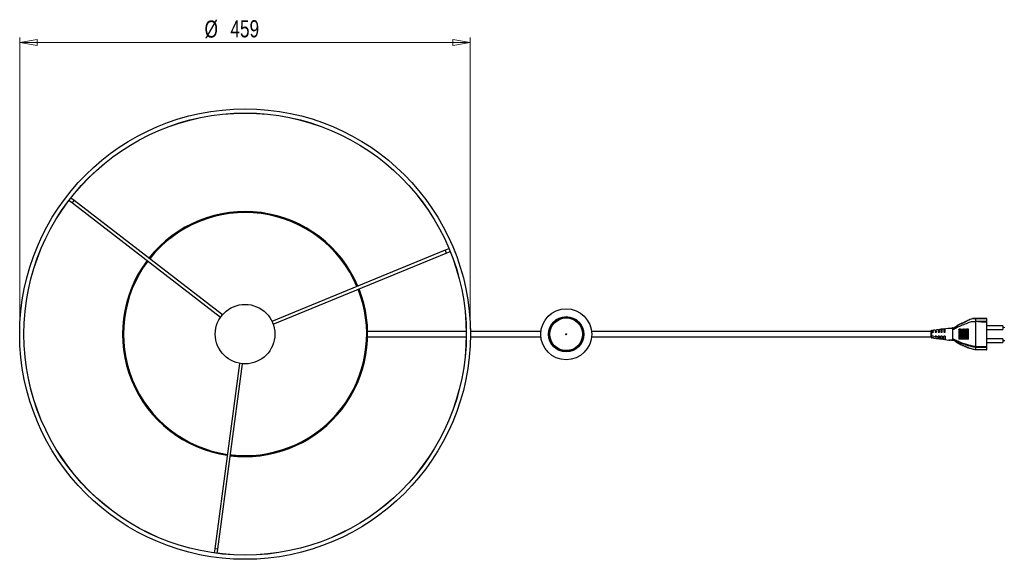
# Model space of a CAD drawing. Header units: millimetres. Extents: x 319 to 721, y 274 to 768.
# Tile 2 of 2: x 520 to 721, y 658 to 768. Entities that reach past the tile are written whole.
import ezdxf

# ---------------------------------------------------------------- set-up
doc = ezdxf.new("R2010")
doc.units = ezdxf.units.MM
doc.styles.add('SLDTEXTSTYLE0', font='TXT', dxfattribs={"width": 0.75})
doc.dimstyles.new('SLDDIMSTYLE0', dxfattribs={"dimtxt": 3.5, "dimasz": 3.556, "dimexe": 0, "dimexo": 0.0625, "dimgap": 0.875, "dimtad": 1, "dimdec": 0, "dimlfac": 5, "dimrnd": 1e-09, "dimzin": 12, "dimdsep": 46, "dimtxsty": 'SLDTEXTSTYLE0', "dimblk1": 'CLOSED', "dimblk2": 'CLOSED', "dimsah": 1, "dimcen": 0.09, "dimadec": 0, "dimazin": 3, "dimtfac": 1, "dimtdec": 0, "dimtofl": 0, "dimtmove": 0, "dimatfit": 3, "dimldrblk": 'CLOSED', "dimfxl": 0, "dimfrac": 2, "dimtolj": 1, "dimtzin": 12, "dimarcsym": 0})

# ---------------------------------------------------------------- blocks, each defined once
blk = doc.blocks.new('_Closed')
at = {"color": 0, "linetype": 'ByBlock', "lineweight": -2}
for p, q in [((-1, 0.166667), (0, 0)), ((-1, 0.166667), (-1, -0.166667)), ((0, 0), (-1, -0.166667)), ((0, 0), (-1, 0))]:
    blk.add_line(p, q, dxfattribs=at)
blk = doc.blocks.new('_D_1')
at = {"color": 7, "linetype": 'Continuous', "lineweight": 0}
for p, q in [((519.9, 705.18), (519.9, 764.67)), ((519.9, 763.67), (611.77, 763.67)), ((611.77, 705.18), (611.77, 764.67))]:
    blk.add_line(p, q, dxfattribs=at)
at = {"color": 7, "linetype": 'Continuous', "lineweight": 18, "xscale": 3.556, "yscale": 3.556, "rotation": 180.0000000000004}
blk.add_blockref('_Closed', (519.9, 763.67, -152.58), dxfattribs=at)
at = {"color": 7, "linetype": 'Continuous', "lineweight": 18, "xscale": 3.556, "yscale": 3.556}
blk.add_blockref('_Closed', (611.77, 763.67, -152.58), dxfattribs=at)
at = {"color": 7, "linetype": 'Continuous', "lineweight": 18, "char_height": 3.5, "attachment_point": 1, "style": 'SLDTEXTSTYLE0'}
for s, insert in [('%%c', (557.58, 768.18)), ('459', (562.85, 768.23))]:
    blk.add_mtext(s, dxfattribs=dict(at, insert=insert))

msp = doc.modelspace()

# ---------------------------------------------------------------- linework, layer by layer
at = {"color": 7, "linetype": 'Continuous', "lineweight": 25}
for p, q in [((529.94, 731.47), (530.64, 730.94)), ((531, 731.41), (530.31, 731.95)), ((530.64, 730.94), (560.85, 707.64)), ((561.21, 708.12), (531, 731.41)), ((606.61, 721.28), (571.33, 706.76)), ((607.42, 721.61), (606.61, 721.28)), ((606.84, 720.72), (607.65, 721.06)), ((571.56, 706.21), (606.84, 720.72)), ((714.85, 706.83), (714.85, 707.26)), ((714.85, 707.26), (714.85, 707.26)), ((717.05, 707.26), (714.85, 707.26)), ((714.85, 706.83), (717.05, 706.83)), ((714.86, 707.35), (714.87, 707.36)), ((714.86, 707.35), (717.06, 707.35)), ((717.07, 707.36), (714.87, 707.36)), ((717.05, 707.26), (717.05, 706.83)), ((717.07, 707.36), (717.06, 707.35)), ((717.08, 706.86), (717.07, 707.28)), ((705.96, 704.95), (705.79, 704.93)), ((705.96, 704.89), (705.81, 704.87)), ((705.81, 704.87), (705.81, 704.87)), ((705.96, 704.89), (705.95, 704.82)), ((705.95, 704.82), (706.23, 704.87)), ((705.96, 704.82), (705.96, 704.9)), ((706.55, 705.01), (706.23, 704.98)), ((706.55, 704.97), (706.23, 704.93)), ((706.23, 704.93), (706.23, 704.97)), ((706.23, 704.87), (706.23, 704.93)), ((706.56, 705), (706.55, 704.97)), ((706.55, 704.94), (706.83, 704.99)), ((706.55, 704.97), (706.55, 704.94)), ((706.82, 704.78), (706.55, 704.73)), ((706.56, 704.94), (706.56, 705)), ((707.15, 705.08), (706.82, 705.05)), ((706.82, 704.57), (706.82, 704.78)), ((709.22, 705.34), (706.83, 705.01)), ((706.83, 705.01), (706.83, 705.02)), ((706.83, 704.99), (706.83, 705.01)), ((707.15, 705.06), (707.43, 705.1)), ((707.16, 705.06), (707.15, 705.06)), ((707.42, 704.92), (707.15, 704.86)), ((707.15, 704.86), (707.15, 704.57)), ((707.15, 704.86), (707.15, 704.57)), ((707.75, 705.15), (707.42, 705.12)), ((707.42, 704.56), (707.42, 704.92)), ((707.43, 705.1), (707.43, 705.09)), ((707.75, 705.14), (708.03, 705.18)), ((708.02, 705.05), (707.75, 704.99)), ((707.75, 704.99), (707.75, 704.57)), ((708.02, 705.18), (707.82, 705.16)), ((708.53, 705.24), (708.02, 705.18)), ((708.62, 705.2), (708.35, 705.13)), ((708.35, 705.13), (708.35, 704.57)), ((710.08, 705.43), (710.04, 705.43)), ((710.16, 705.28), (710.16, 705.17)), ((711.38, 705.15), (711.39, 705.16)), ((711.48, 705.15), (711.38, 705.15)), ((711.38, 705.15), (711.38, 703.15)), ((711.48, 705.15), (711.48, 703.15)), ((711.78, 705.15), (711.74, 705.15)), ((711.74, 705.15), (711.74, 703.15)), ((711.78, 705.15), (711.78, 703.15)), ((712.08, 705.15), (712.04, 705.15)), ((712.04, 705.15), (712.04, 703.16)), ((712.08, 705.15), (712.08, 703.16)), ((712.38, 705.16), (712.33, 705.16)), ((712.33, 705.16), (712.34, 703.16)), ((712.38, 705.16), (712.38, 703.16)), ((712.68, 705.16), (712.63, 705.16)), ((712.63, 705.16), (712.63, 703.16)), ((712.68, 705.16), (712.68, 703.16)), ((712.98, 705.16), (712.93, 705.16)), ((712.93, 705.16), (712.93, 703.16)), ((712.98, 705.16), (712.98, 703.16)), ((713.28, 705.16), (713.23, 705.16)), ((713.23, 705.16), (713.23, 703.16)), ((713.28, 705.16), (713.28, 703.16)), ((716.03, 706.62), (714.85, 706.74)), ((714.85, 701.66), (714.85, 706.74)), ((717.05, 706.62), (716.03, 706.62)), ((717.05, 706.62), (717.05, 701.66)), ((720.36, 705.89), (717.06, 705.89)), ((717.06, 705.14), (720.36, 705.14)), ((717.08, 705.89), (717.08, 706.65)), ((717.08, 703.21), (717.08, 705.14)), ((705.79, 703.42), (705.96, 703.4)), ((705.81, 703.49), (705.95, 703.46)), ((705.81, 703.49), (705.81, 703.49)), ((706.22, 704.66), (705.95, 704.6)), ((705.95, 704.6), (705.95, 704.57)), ((705.95, 704.6), (705.95, 704.57)), ((705.95, 704.57), (706.22, 704.57)), ((705.95, 704.57), (705.95, 704.57)), ((705.95, 704.57), (706.22, 704.57)), ((706.22, 703.77), (705.95, 703.77)), ((705.95, 703.74), (705.95, 703.77)), ((705.95, 703.74), (705.95, 703.77)), ((706.22, 703.67), (705.95, 703.74)), ((705.95, 703.51), (706.23, 703.46)), ((705.95, 703.46), (705.95, 703.51)), ((706.22, 704.57), (706.22, 704.66)), ((706.22, 703.77), (706.22, 703.67)), ((706.23, 703.46), (706.23, 703.42)), ((706.23, 703.42), (706.55, 703.38)), ((706.23, 703.42), (706.23, 703.38)), ((706.23, 703.37), (706.55, 703.33)), ((706.55, 704.73), (706.55, 704.57)), ((706.55, 704.73), (706.55, 704.57)), ((706.55, 704.57), (706.82, 704.57)), ((706.55, 704.57), (706.55, 704.57)), ((706.55, 704.57), (706.82, 704.57)), ((706.82, 703.77), (706.55, 703.77)), ((706.55, 703.59), (706.55, 703.77)), ((706.55, 703.59), (706.55, 703.77)), ((706.82, 703.53), (706.55, 703.59)), ((706.55, 703.39), (706.71, 703.35)), ((706.55, 703.38), (706.55, 703.39)), ((706.71, 703.35), (708.59, 703.08)), ((706.71, 703.35), (706.83, 703.33)), ((706.82, 703.77), (706.82, 703.53)), ((706.82, 703.3), (707.15, 703.26)), ((706.83, 703.33), (706.83, 703.33)), ((707.15, 704.57), (707.42, 704.56)), ((707.15, 704.57), (707.15, 704.57)), ((707.15, 704.57), (707.42, 704.57)), ((707.42, 703.76), (707.15, 703.77)), ((707.15, 703.45), (707.15, 703.77)), ((707.15, 703.45), (707.15, 703.77)), ((707.42, 703.39), (707.15, 703.45)), ((707.16, 703.28), (707.15, 703.28)), ((707.15, 703.28), (707.43, 703.24)), ((707.42, 703.22), (707.75, 703.18)), ((707.75, 704.56), (707.75, 704.57)), ((707.75, 704.57), (708.02, 704.57)), ((707.75, 704.56), (708.02, 704.56)), ((708.02, 703.76), (707.75, 703.76)), ((707.75, 703.3), (707.75, 703.76)), ((708.02, 703.23), (707.75, 703.3)), ((707.75, 703.18), (708.52, 703.09)), ((708.35, 704.56), (708.35, 704.57)), ((708.35, 704.57), (708.62, 704.57)), ((708.35, 704.56), (708.62, 704.56)), ((708.62, 703.76), (708.35, 703.76)), ((708.35, 703.15), (708.35, 703.76)), ((708.59, 703.08), (708.35, 703.15)), ((708.62, 703.08), (708.59, 703.08)), ((708.62, 703.08), (709.33, 702.97)), ((710.03, 702.91), (710.11, 702.91)), ((710.16, 703.05), (710.16, 703.15)), ((711.48, 703.15), (711.38, 703.15)), ((711.78, 703.15), (711.74, 703.15)), ((712.08, 703.16), (712.04, 703.16)), ((712.38, 703.16), (712.34, 703.16)), ((712.68, 703.16), (712.63, 703.16)), ((712.98, 703.16), (712.93, 703.16)), ((713.28, 703.16), (713.23, 703.16)), ((720.36, 703.21), (717.06, 703.21)), ((714.85, 701.66), (717.05, 701.66)), ((714.85, 701.66), (714.85, 701.66)), ((717.05, 701.45), (714.85, 701.45)), ((714.85, 701.45), (714.85, 701.45)), ((714.85, 701.03), (714.85, 701.45)), ((714.85, 701.03), (714.85, 701.03)), ((714.85, 701.03), (717.05, 701.03)), ((717.06, 700.95), (714.86, 700.95)), ((717.05, 701.45), (717.05, 701.03)), ((717.06, 702.46), (720.36, 702.46)), ((717.06, 700.95), (717.07, 700.96)), ((717.07, 701.05), (717.08, 701.48)), ((717.08, 701.7), (717.08, 702.46)), ((564.73, 698.2), (559.66, 660.39)), ((560.26, 660.31), (565.33, 698.12)), ((559.66, 660.39), (559.55, 659.52)), ((560.14, 659.44), (560.26, 660.31))]:
    msp.add_line(p, q, dxfattribs=at)
at = {"color": 8, "linetype": 'Continuous', "lineweight": 25}
for p, q in [((530.64, 730.94), (531, 731.41)), ((606.61, 721.28), (606.84, 720.72)), ((560.26, 660.31), (559.66, 660.39))]:
    msp.add_line(p, q, dxfattribs=at)
at = {"color": 7, "linetype": 'Continuous', "lineweight": 25, "flags": 128}
for points in [[(705.82, 704.92), (705.82, 704.93), (705.81, 704.91), (705.81, 704.87), (705.81, 704.87), (705.81, 704.87)], [(720.66, 705.44), (720.66, 705.44), (720.66, 705.46), (720.66, 705.48), (720.66, 705.51), (720.66, 705.54), (720.66, 705.57), (720.66, 705.58), (720.66, 705.59), (720.66, 705.58), (720.66, 705.57), (720.66, 705.54), (720.66, 705.51), (720.66, 705.48), (720.66, 705.46), (720.66, 705.44), (720.66, 705.44)], [(720.66, 702.91), (720.66, 702.9), (720.66, 702.88), (720.66, 702.86), (720.66, 702.83), (720.66, 702.8), (720.66, 702.78), (720.66, 702.76), (720.66, 702.76), (720.66, 702.76), (720.66, 702.78), (720.66, 702.8), (720.66, 702.83), (720.66, 702.86), (720.66, 702.89), (720.66, 702.9), (720.66, 702.91)]]:
    msp.add_lwpolyline(points, dxfattribs=at)
at = {"color": 7, "linetype": 'Continuous', "lineweight": 25}
for centre, radius in [((565.84, 704.18), 45.96), ((565.84, 704.18), 45.11), ((565.84, 704.18), 45.1), ((565.84, 704.18), 6.07), ((631.32, 704.14), 5.2), ((631.32, 704.14), 3.6), ((631.32, 704.14), 3.54), ((631.32, 704.14), 3.5), ((631.32, 704.14), 3.34), ((631.32, 704.14), 0.1)]:
    msp.add_circle(centre, radius, dxfattribs=at)
for centre, radius, start, end in [((565.84, 704.18), 25, 23.0514, 141.6763), ((565.84, 704.18), 25, 143.0514, 261.6763), ((565.84, 704.18), 25, 270, 21.6763), ((718.25, 707.27), 1.19, 176.2169, 180.5615), ((735.99, 706.63), 18.94, 179.4014, 180.0462), ((716.1, 707.29), 0.97, 359.2037, 4.2451), ((698.71, 706.66), 18.37, 359.9665, 0.6249), ((711.62, 696.32), 8.84, 89.2418, 90.9092), ((711.92, 696.28), 8.87, 89.2441, 90.9015), ((712.22, 696.29), 8.86, 89.254, 90.9077), ((712.52, 696.17), 8.98, 89.2671, 90.8839), ((712.82, 696.12), 9.03, 89.2755, 90.8755), ((713.12, 696.08), 9.08, 89.2839, 90.8671), ((713.36, 700.57), 4.59, 90.2302, 91.0905), ((727.86, 705.51), 10.8, 178.0091, 181.9993), ((711.62, 694.32), 8.84, 89.2418, 90.9092), ((711.92, 694.28), 8.87, 89.2441, 90.9015), ((712.22, 694.29), 8.86, 89.254, 90.9077), ((712.52, 694.17), 8.98, 89.2671, 90.8839), ((712.82, 694.13), 9.03, 89.2755, 90.8755), ((713.12, 694.08), 9.08, 89.2839, 90.8671), ((713.36, 698.87), 4.29, 90.2796, 91.1087), ((729.71, 702.83), 12.65, 178.3014, 181.7069), ((735.42, 701.65), 18.37, 179.9665, 180.6249), ((718.02, 701.02), 0.97, 179.2037, 184.2451), ((715.88, 701.04), 1.19, 356.2169, 0.5615), ((698.14, 701.68), 18.94, 359.4014, 0.0462), ((565.84, 704.18), 25, 263.0514, 270)]:
    msp.add_arc(centre, radius, start, end, dxfattribs=at)
at = {"color": 8, "linetype": 'Continuous', "lineweight": 25}
for centre, radius, start, end in [((565.84, 704.18), 24.8, 23.057, 141.6707), ((565.84, 704.18), 24.8, 143.057, 261.6707), ((565.84, 704.18), 24.8, 270, 21.6707), ((730.79, 705.51), 10.43, 177.938, 182.0696), ((733.01, 702.83), 12.66, 178.3017, 181.7064), ((565.84, 704.18), 24.8, 263.057, 270)]:
    msp.add_arc(centre, radius, start, end, dxfattribs=at)
at = {"color": 7, "linetype": 'Continuous', "lineweight": 25}
for points, knots in [([(710.16, 705.43), (710.16, 705.43), (710.26, 705.44), (710.52, 705.52), (710.89, 705.83), (711.38, 706.14), (711.93, 706.39), (712.55, 706.66), (713.11, 706.97), (713.66, 707.23), (714.1, 707.37), (714.5, 707.4), (714.74, 707.37), (714.86, 707.35), (714.86, 707.35)], [0, 0, 0, 0, 0.000002, 0.055854, 0.160896, 0.276083, 0.392191, 0.508364, 0.66879, 0.766229, 0.863214, 0.931634, 0.999998, 1, 1, 1, 1]), ([(714.85, 707.26), (714.85, 707.26), (714.74, 707.28), (714.5, 707.3), (714.11, 707.27), (713.68, 707.14), (713.13, 706.88), (712.58, 706.57), (711.96, 706.3), (711.42, 706.06), (710.92, 705.75), (710.55, 705.41), (710.26, 705.3), (710.16, 705.28), (710.16, 705.28)], [0, 0, 0, 0, 0.0000023, 0.0677913, 0.1355269, 0.2296204, 0.3241195, 0.4850403, 0.5993031, 0.7135131, 0.8268375, 0.9382545, 0.9999977, 1, 1, 1, 1]), ([(710.16, 705.17), (710.28, 705.2), (710.54, 705.25), (710.87, 705.48), (711.2, 705.68), (711.82, 705.94), (712.51, 706.16), (713.22, 706.49), (713.73, 706.69), (714.28, 706.81), (714.66, 706.76), (714.85, 706.74)], [0, 0, 0, 0, 0.077677, 0.155762, 0.233796, 0.311121, 0.556525, 0.667295, 0.777065, 0.886139, 1, 1, 1, 1]), ([(714.72, 707.38), (714.71, 707.38), (714.7, 707.38), (714.67, 707.39), (714.62, 707.39), (714.56, 707.39), (714.48, 707.39), (714.37, 707.39), (714.27, 707.38), (714.19, 707.36), (714.17, 707.36)], [0, 0, 0, 0, 0.137047, 0.348572, 0.508546, 0.626568, 0.722995, 0.808538, 0.965377, 1, 1, 1, 1]), ([(714.87, 707.36), (714.87, 707.36), (714.82, 707.37), (714.77, 707.37), (714.72, 707.37)], [0, 0, 0, 0, 0.0000776, 1, 1, 1, 1]), ([(714.85, 707.26), (714.85, 707.27), (714.85, 707.3), (714.85, 707.34), (714.85, 707.34), (714.86, 707.35)], [0, 0, 0, 0, 0.141088, 0.570541, 1, 1, 1, 1]), ([(716.03, 706.62), (715.84, 706.64), (715.57, 706.67), (715.26, 706.72), (715.12, 706.74), (715.02, 706.76), (714.96, 706.78), (714.92, 706.79), (714.89, 706.8), (714.87, 706.81), (714.86, 706.82), (714.85, 706.82), (714.85, 706.83), (714.85, 706.83)], [0, 0, 0, 0, 0.489969, 0.65546, 0.76668, 0.841604, 0.892276, 0.926759, 0.950452, 0.973569, 0.983607, 0.99375, 1, 1, 1, 1]), ([(705.78, 703.52), (705.78, 703.57), (705.77, 703.66), (705.77, 703.88), (705.77, 704.06), (705.77, 704.24), (705.77, 704.42), (705.77, 704.64), (705.78, 704.77), (705.78, 704.82), (705.78, 704.83)], [0, 0, 0, 0, 0.170909, 0.317183, 0.463529, 0.499899, 0.645729, 0.791595, 0.937908, 1, 1, 1, 1]), ([(705.78, 704.83), (705.78, 704.86), (705.78, 704.9), (705.78, 704.89), (705.78, 704.86), (705.78, 704.85)], [0, 0, 0, 0, 0.482814, 0.962366, 1, 1, 1, 1]), ([(705.81, 704.87), (705.81, 704.87), (705.8, 704.87), (705.79, 704.86), (705.78, 704.85), (705.78, 704.84), (705.78, 704.84), (705.78, 704.83)], [0, 0, 0, 0, 0.240193, 0.480386, 0.720582, 0.910779, 1, 1, 1, 1]), ([(705.81, 704.87), (705.81, 704.87), (705.81, 704.86), (705.81, 704.8), (705.81, 704.66), (705.81, 704.44), (705.81, 704.25), (705.81, 704.06), (705.81, 703.87), (705.81, 703.65), (705.81, 703.54), (705.81, 703.49), (705.81, 703.49), (705.81, 703.49)], [0, 0, 0, 0, 0.000007, 0.06217, 0.208401, 0.354158, 0.499886, 0.536244, 0.682504, 0.828618, 0.973187, 0.999993, 1, 1, 1, 1]), ([(705.96, 704.94), (705.96, 704.94), (705.96, 704.96), (705.96, 704.92), (705.96, 704.89)], [0, 0, 0, 0, 0.034022, 1, 1, 1, 1]), ([(707.75, 704.99), (707.75, 704.89), (707.75, 704.75), (707.75, 704.6), (707.75, 704.56)], [0, 0, 0, 0, 0.767407, 1, 1, 1, 1]), ([(708.02, 704.56), (708.02, 704.71), (708.02, 704.89), (708.02, 705.03), (708.02, 705.05)], [0, 0, 0, 0, 0.84219, 1, 1, 1, 1]), ([(708.35, 705.13), (708.35, 704.99), (708.35, 704.82), (708.35, 704.61), (708.35, 704.56)], [0, 0, 0, 0, 0.77755, 1, 1, 1, 1]), ([(708.62, 704.56), (708.62, 704.74), (708.62, 704.97), (708.62, 705.15), (708.62, 705.2)], [0, 0, 0, 0, 0.758795, 1, 1, 1, 1]), ([(709.22, 705.34), (709.42, 705.36), (709.66, 705.39), (709.92, 705.42), (709.99, 705.42), (710.03, 705.43), (710.04, 705.43)], [0, 0, 0, 0, 0.731178, 0.871597, 0.966461, 1, 1, 1, 1]), ([(710.16, 705.28), (710.16, 705.29), (710.16, 705.29), (710.15, 705.29), (710.14, 705.31), (710.06, 705.32), (709.76, 705.35), (709.46, 705.34), (709.22, 705.34)], [0, 0, 0, 0, 0.005161, 0.011801, 0.024281, 0.06984, 0.250576, 1, 1, 1, 1]), ([(710.16, 703.15), (710.15, 703.26), (710.15, 703.58), (710.15, 704.17), (710.15, 704.75), (710.15, 705.06), (710.16, 705.17)], [0, 0, 0, 0, 0.169412, 0.499964, 0.830548, 1, 1, 1, 1]), ([(711.39, 705.16), (711.75, 705.16), (712.4, 705.16), (713.06, 705.16), (713.35, 705.16)], [0, 0, 0, 0, 0.555545, 1, 1, 1, 1]), ([(713.34, 703.16), (713.34, 703.26), (713.32, 703.76), (713.32, 704.43), (713.34, 704.99), (713.35, 705.16)], [0, 0, 0, 0, 0.151068, 0.755506, 1, 1, 1, 1]), ([(610.92, 704.73), (610.34, 704.73), (607.42, 704.73), (603.51, 704.73), (599.23, 704.73), (597.01, 704.73), (595.45, 704.73), (594.44, 704.73), (593.25, 704.73), (592.02, 704.73), (591.19, 704.73), (590.8, 704.73)], [0, 0, 0, 0, 0.087319, 0.432947, 0.582359, 0.724703, 0.764185, 0.815633, 0.87605, 0.941202, 1, 1, 1, 1]), ([(590.8, 703.63), (591.03, 703.63), (591.88, 703.63), (593.19, 703.63), (594.73, 703.63), (596.1, 703.63), (597.47, 703.63), (598.85, 703.63), (601.06, 703.63), (604.1, 703.63), (607.66, 703.63), (609.94, 703.63), (610.92, 703.63)], [0, 0, 0, 0, 0.033334, 0.126973, 0.196243, 0.263713, 0.332228, 0.400699, 0.470075, 0.66167, 0.853827, 1, 1, 1, 1]), ([(626.16, 704.73), (622.82, 704.73), (618.02, 704.73), (613.22, 704.73), (611.76, 704.73)], [0, 0, 0, 0, 0.694274, 1, 1, 1, 1]), ([(611.78, 703.63), (612.82, 703.63), (616.17, 703.63), (620.96, 703.63), (624.72, 703.63), (626.16, 703.63)], [0, 0, 0, 0, 0.21685, 0.699263, 1, 1, 1, 1]), ([(705.78, 704.73), (705.02, 704.73), (703.52, 704.73), (701.35, 704.73), (699.49, 704.73), (697.98, 704.73), (696.78, 704.73), (695.68, 704.73), (693.72, 704.73), (690.8, 704.73), (685.91, 704.73), (679.96, 704.73), (666.98, 704.73), (652.79, 704.73), (640.62, 704.73), (636.77, 704.73), (636.46, 704.73)], [0, 0, 0, 0, 0.032986, 0.065109, 0.093742, 0.113475, 0.130565, 0.145665, 0.160785, 0.215704, 0.271745, 0.372419, 0.473164, 0.833393, 0.986462, 1, 1, 1, 1]), ([(636.46, 703.63), (639.85, 703.63), (648.5, 703.63), (662.39, 703.63), (674.04, 703.63), (681.59, 703.63), (685, 703.63), (688.31, 703.63), (690.76, 703.63), (692.44, 703.63), (693.48, 703.63), (694.67, 703.63), (696.03, 703.63), (697.55, 703.63), (699.33, 703.63), (701.36, 703.63), (703.56, 703.63), (705.06, 703.63), (705.78, 703.63)], [0, 0, 0, 0, 0.146742, 0.374148, 0.601149, 0.65109, 0.700848, 0.748732, 0.794, 0.806877, 0.821598, 0.838876, 0.858585, 0.880571, 0.904658, 0.935455, 0.968479, 1, 1, 1, 1]), ([(705.78, 703.52), (705.78, 703.52), (705.78, 703.52), (705.78, 703.51), (705.79, 703.5), (705.8, 703.49), (705.81, 703.49), (705.81, 703.49)], [0, 0, 0, 0, 0.08921, 0.274075, 0.516052, 0.758026, 1, 1, 1, 1]), ([(705.78, 703.49), (705.78, 703.48), (705.78, 703.45), (705.78, 703.45), (705.78, 703.5), (705.78, 703.52)], [0, 0, 0, 0, 0.053625, 0.564315, 1, 1, 1, 1]), ([(705.81, 703.49), (705.81, 703.49), (705.81, 703.46), (705.81, 703.42), (705.82, 703.43), (705.82, 703.43)], [0, 0, 0, 0, 0.0000365, 0.6633355, 1, 1, 1, 1]), ([(705.96, 703.51), (705.96, 703.49), (705.96, 703.43), (705.96, 703.39), (705.96, 703.42), (705.96, 703.46), (705.95, 703.46)], [0, 0, 0, 0, 0.159112, 0.533401, 0.912206, 1, 1, 1, 1]), ([(706.56, 703.35), (706.56, 703.35), (706.56, 703.35), (706.55, 703.37), (706.55, 703.38)], [0, 0, 0, 0, 0.834138, 1, 1, 1, 1]), ([(707.42, 703.76), (707.42, 703.65), (707.42, 703.51), (707.42, 703.4), (707.42, 703.39)], [0, 0, 0, 0, 0.856164, 1, 1, 1, 1]), ([(707.75, 703.3), (707.75, 703.4), (707.75, 703.55), (707.75, 703.72), (707.75, 703.76)], [0, 0, 0, 0, 0.705669, 1, 1, 1, 1]), ([(708.02, 703.76), (708.02, 703.62), (708.02, 703.42), (708.02, 703.27), (708.02, 703.23)], [0, 0, 0, 0, 0.7726864, 1, 1, 1, 1]), ([(708.35, 703.15), (708.35, 703.28), (708.35, 703.47), (708.35, 703.7), (708.35, 703.76)], [0, 0, 0, 0, 0.708259, 1, 1, 1, 1]), ([(708.62, 703.76), (708.62, 703.59), (708.62, 703.34), (708.62, 703.14), (708.62, 703.08)], [0, 0, 0, 0, 0.701393, 1, 1, 1, 1]), ([(709.33, 702.97), (709.53, 702.97), (709.75, 702.97), (709.99, 702.99), (710.05, 703), (710.09, 703.01), (710.12, 703.02), (710.14, 703.02), (710.15, 703.03), (710.15, 703.04), (710.16, 703.04), (710.16, 703.05), (710.16, 703.05)], [0, 0, 0, 0, 0.689726, 0.789292, 0.856736, 0.90267, 0.934214, 0.963859, 0.978897, 0.989796, 0.997442, 1, 1, 1, 1]), ([(710.03, 702.9), (709.99, 702.9), (709.76, 702.92), (709.52, 702.95), (709.33, 702.97)], [0, 0, 0, 0, 0.1784914, 1, 1, 1, 1]), ([(714.85, 701.45), (714.69, 701.48), (714.2, 701.55), (713.39, 701.78), (712.43, 702.1), (711.48, 702.48), (710.81, 702.88), (710.38, 703.11), (710.23, 703.14), (710.17, 703.15), (710.16, 703.15), (710.16, 703.15)], [0, 0, 0, 0, 0.0953959, 0.2972449, 0.499457, 0.7025373, 0.9059188, 0.9672032, 0.9910375, 0.9989937, 1, 1, 1, 1]), ([(710.16, 703.15), (710.16, 703.15), (710.17, 703.15), (710.23, 703.15), (710.38, 703.13), (710.83, 702.95), (711.52, 702.59), (712.47, 702.25), (713.43, 701.95), (714.22, 701.74), (714.7, 701.68), (714.85, 701.66), (714.85, 701.66)], [0, 0, 0, 0, 0.001007, 0.00908, 0.033435, 0.096994, 0.300982, 0.504562, 0.706916, 0.908873, 0.999998, 1, 1, 1, 1]), ([(710.16, 703.05), (710.16, 703.05), (710.22, 703.04), (710.41, 702.98), (710.86, 702.67), (711.54, 702.22), (712.48, 701.79), (713.43, 701.39), (714.22, 701.13), (714.71, 701.05), (714.85, 701.03), (714.85, 701.03)], [0, 0, 0, 0, 0.000002, 0.036467, 0.113516, 0.31418, 0.51505, 0.714899, 0.914008, 0.999999, 1, 1, 1, 1]), ([(714.86, 700.95), (714.86, 700.95), (714.71, 700.96), (714.22, 701.04), (713.41, 701.3), (712.47, 701.71), (711.65, 702.01), (711.06, 702.39), (710.69, 702.68), (710.39, 702.86), (710.22, 702.89), (710.16, 702.89), (710.16, 702.89)], [0, 0, 0, 0, 0.000001, 0.087788, 0.288243, 0.491128, 0.692456, 0.795305, 0.898456, 0.967278, 0.999998, 1, 1, 1, 1]), ([(714.85, 701.66), (714.85, 701.65), (714.85, 701.61), (714.85, 701.53), (714.85, 701.48), (714.85, 701.45)], [0, 0, 0, 0, 0.136987, 0.568486, 1, 1, 1, 1]), ([(714.85, 701.03), (714.85, 701.03), (714.85, 701), (714.85, 700.96), (714.86, 700.95), (714.86, 700.95)], [0, 0, 0, 0, 0.081875, 0.513405, 1, 1, 1, 1])]:
    msp.add_open_spline(points, degree=3, knots=knots, dxfattribs=at)

# ---------------------------------------------------------------- dimensions: what is measured, and where the dimension line sits
at = {"color": 7, "linetype": 'Continuous', "lineweight": 18}
dim = msp.add_linear_dim(base=(611.77, 763.67), p1=(519.9, 704.18), p2=(611.77, 704.18), text='%%c<>', dimstyle='SLDDIMSTYLE0', dxfattribs=at)
dim.commit()
dim.dimension.update_dxf_attribs({"geometry": '_D_1', "text_midpoint": (564.09, 763.67), "dimtype": 160})

doc.saveas('drawing.dxf')
